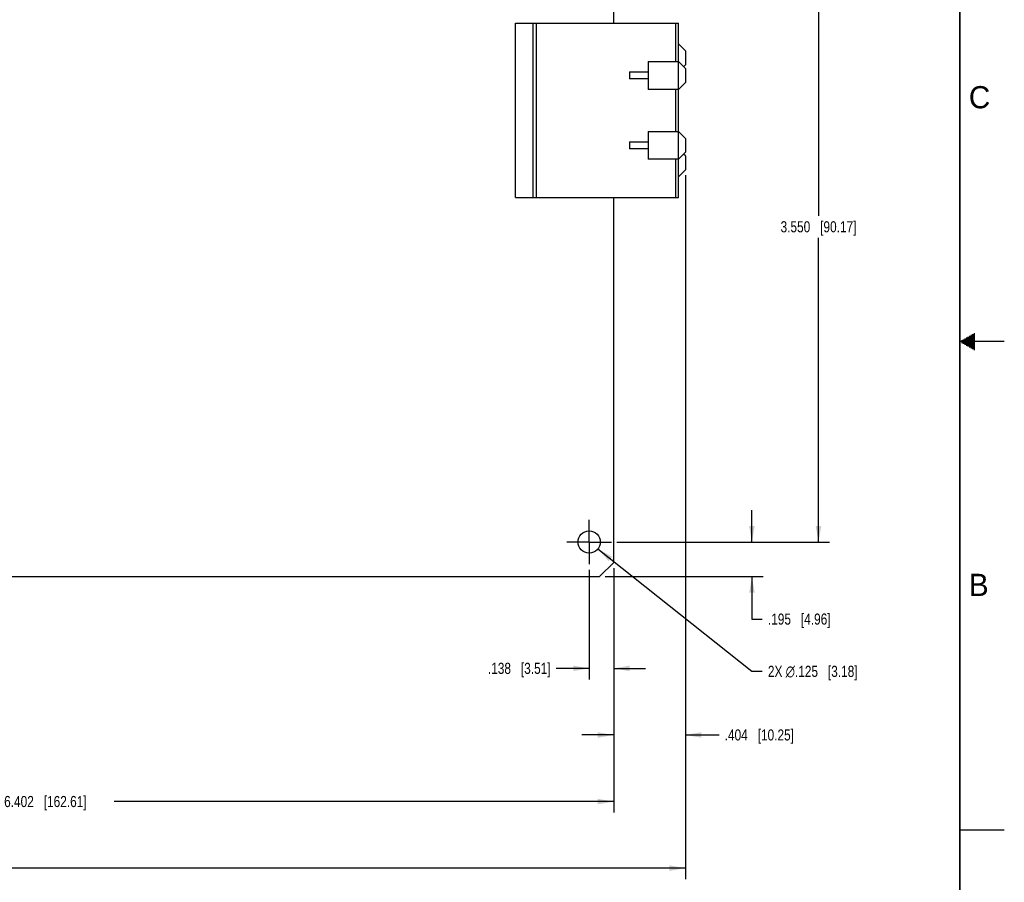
# Model space of a CAD drawing. Header units: inches. Extents: x 0 to 34, y 0 to 22.
# Tile 18 of 19: x 22.9 to 34, y 4.9 to 14.6. Entities that reach past the tile are written whole.
import ezdxf

# ---------------------------------------------------------------- set-up
doc = ezdxf.new("R2010")
doc.units = ezdxf.units.IN
doc.header["$LTSCALE"] = 1.87
doc.header["$MEASUREMENT"] = 0
doc.linetypes.add('CENTER', pattern=[0.6, 0.375, -0.075, 0.075, -0.075])
doc.layers.get('0').update_dxf_attribs({"linetype": 'CONTINUOUS'})
doc.layers.add('02___PRT_ALL_AXES', color=7, linetype='CONTINUOUS')
doc.layers.add('DIMENSIONS', color=7, linetype='CONTINUOUS')
doc.styles.get("Standard").update_dxf_attribs({"font": 'txt', "width": 0.8})
doc.styles.add('TEXTSTYLE_2', font='txt')
doc.dimstyles.new('DIMSTYLE_1', dxfattribs={"dimtxt": 0.125, "dimasz": 0.18, "dimexe": 0.125, "dimexo": 0.0625, "dimgap": 0.0625, "dimtad": 0, "dimtih": 1, "dimtoh": 1, "dimdec": 3, "dimlfac": 0.5, "dimzin": 4, "dimdsep": 46, "dimtxsty": 'STANDARD', "dimblk": '_FILLED', "dimblk1": '_FILLED', "dimblk2": '_FILLED', "dimcen": 0.09, "dimadec": 0, "dimazin": 0, "dimtp": 0.001, "dimtm": 0.001, "dimtfac": 1, "dimtdec": 3, "dimtofl": 0, "dimtmove": 0, "dimatfit": 3, "dimldrblk": '_FILLED', "dimfxl": 1, "dimtolj": 1, "dimtzin": 4, "dimarcsym": 0})
doc.dimstyles.new('DIMSTYLE_2', dxfattribs={"dimtxt": 0.125, "dimasz": 0.18, "dimexe": 0.125, "dimexo": 0.0625, "dimgap": 0.09, "dimtad": 0, "dimtih": 1, "dimtoh": 1, "dimdec": 3, "dimlfac": 0.5, "dimzin": 4, "dimdsep": 46, "dimtxsty": 'STANDARD', "dimblk": '_FILLED', "dimblk1": '_FILLED', "dimblk2": '_FILLED', "dimcen": 0.09, "dimadec": 0, "dimazin": 0, "dimtp": 0.001, "dimtm": 0.001, "dimtfac": 1, "dimtdec": 3, "dimtofl": 0, "dimtmove": 0, "dimatfit": 2, "dimldrblk": '_FILLED', "dimfxl": 1, "dimtolj": 1, "dimtzin": 4, "dimarcsym": 0})

# ---------------------------------------------------------------- blocks, each defined once
blk = doc.blocks.new('_FILLED')
at = {"color": 0, "linetype": 'BYBLOCK'}
blk.add_solid([(0, 0), (-1, 0.174), (-1, -0.174)], dxfattribs=at)
blk = doc.blocks.new('*D16')
at = {"layer": 'DIMENSIONS', "color": 2, "linetype": 'CONTINUOUS'}
for p, q in [((30.407, 12.872), (30.407, 6.444)), ((29.6, 8.447), (29.6, 6.444)), ((29.6, 6.569), (29.24, 6.569)), ((30.407, 6.569), (30.788, 6.569))]:
    blk.add_line(p, q, dxfattribs=at)
at = {"layer": 'DIMENSIONS', "color": 2, "linetype": 'CONTINUOUS', "xscale": 0.18, "yscale": 0.18, "zscale": 0.18}
blk.add_blockref('_FILLED', (29.6, 6.569), dxfattribs=at)
at = {"layer": 'DIMENSIONS', "color": 2, "linetype": 'CONTINUOUS', "xscale": 0.18, "yscale": 0.18, "zscale": 0.18, "rotation": 180}
blk.add_blockref('_FILLED', (30.407, 6.569), dxfattribs=at)
at = {"layer": 'DIMENSIONS', "color": 2, "linetype": 'CONTINUOUS', "insert": (30.85, 6.632), "char_height": 0.125, "width": 1.225, "attachment_point": 1, "line_spacing_factor": 0.9}
blk.add_mtext('.404{\\Ftxt.shx;\\W1.000000;\\H0.125000; }[10.25]', dxfattribs=at)
blk = doc.blocks.new('*D17')
at = {"layer": 'DIMENSIONS', "color": 2, "linetype": 'CONTINUOUS'}
for p, q in [((29.6, 8.447), (29.6, 5.694)), ((16.796, 7.407), (16.796, 5.694)), ((16.796, 5.819), (22.423, 5.819)), ((29.6, 5.819), (23.973, 5.819))]:
    blk.add_line(p, q, dxfattribs=at)
at = {"layer": 'DIMENSIONS', "color": 2, "linetype": 'CONTINUOUS', "xscale": 0.18, "yscale": 0.18, "zscale": 0.18, "rotation": 180}
blk.add_blockref('_FILLED', (16.796, 5.819), dxfattribs=at)
at = {"layer": 'DIMENSIONS', "color": 2, "linetype": 'CONTINUOUS', "xscale": 0.18, "yscale": 0.18, "zscale": 0.18}
blk.add_blockref('_FILLED', (29.6, 5.819), dxfattribs=at)
at = {"layer": 'DIMENSIONS', "color": 2, "linetype": 'CONTINUOUS', "insert": (23.198, 5.882), "char_height": 0.125, "width": 1.425, "attachment_point": 2, "line_spacing_factor": 0.9}
blk.add_mtext('6.402{\\Ftxt.shx;\\W1.000000;\\H0.125000; }[162.61]', dxfattribs=at)
blk = doc.blocks.new('*D19')
at = {"layer": 'DIMENSIONS', "color": 2, "linetype": 'CONTINUOUS'}
for p, q in [((31.157, 8.742), (31.157, 9.102)), ((29.636, 8.742), (31.282, 8.742)), ((29.504, 8.352), (31.282, 8.352)), ((31.157, 8.352), (31.157, 7.875)), ((31.157, 7.875), (31.274, 7.875))]:
    blk.add_line(p, q, dxfattribs=at)
at = {"layer": 'DIMENSIONS', "color": 2, "linetype": 'CONTINUOUS', "xscale": 0.18, "yscale": 0.18, "zscale": 0.18}
for p, rotation in [((31.157, 8.742), 270), ((31.157, 8.352), 90)]:
    blk.add_blockref('_FILLED', p, dxfattribs=dict(at, rotation=rotation))
at = {"layer": 'DIMENSIONS', "color": 2, "linetype": 'CONTINUOUS', "insert": (31.337, 7.937), "char_height": 0.125, "width": 1.125, "attachment_point": 1, "line_spacing_factor": 0.9}
blk.add_mtext('.195{\\Ftxt.shx;\\W1.000000;\\H0.125000; }[4.96]', dxfattribs=at)
blk = doc.blocks.new('*D20')
at = {"layer": 'DIMENSIONS', "color": 2, "linetype": 'CONTINUOUS'}
for p, q in [((28.272, 15.842), (32.032, 15.842)), ((31.907, 15.842), (31.907, 12.417)), ((31.907, 8.742), (31.907, 12.167)), ((29.636, 8.742), (32.032, 8.742))]:
    blk.add_line(p, q, dxfattribs=at)
at = {"layer": 'DIMENSIONS', "color": 2, "linetype": 'CONTINUOUS', "xscale": 0.18, "yscale": 0.18, "zscale": 0.18}
for p, rotation in [((31.907, 15.842), 90), ((31.907, 8.742), 270)]:
    blk.add_blockref('_FILLED', p, dxfattribs=dict(at, rotation=rotation))
at = {"layer": 'DIMENSIONS', "color": 2, "linetype": 'CONTINUOUS', "insert": (31.907, 12.355), "char_height": 0.125, "width": 1.325, "attachment_point": 2, "line_spacing_factor": 0.9}
blk.add_mtext('3.550{\\Ftxt.shx;\\W1.000000;\\H0.125000; }[90.17]', dxfattribs=at)
blk = doc.blocks.new('*D22')
at = {"layer": 'DIMENSIONS', "color": 2, "linetype": 'CONTINUOUS'}
for p, q in [((29.324, 8.43), (29.324, 7.194)), ((29.6, 8.447), (29.6, 7.194)), ((29.324, 7.319), (28.951, 7.319)), ((29.6, 7.319), (29.96, 7.319))]:
    blk.add_line(p, q, dxfattribs=at)
at = {"layer": 'DIMENSIONS', "color": 2, "linetype": 'CONTINUOUS', "xscale": 0.18, "yscale": 0.18, "zscale": 0.18}
blk.add_blockref('_FILLED', (29.324, 7.319), dxfattribs=at)
at = {"layer": 'DIMENSIONS', "color": 2, "linetype": 'CONTINUOUS', "xscale": 0.18, "yscale": 0.18, "zscale": 0.18, "rotation": 180}
blk.add_blockref('_FILLED', (29.6, 7.319), dxfattribs=at)
at = {"layer": 'DIMENSIONS', "color": 2, "linetype": 'CONTINUOUS', "insert": (28.889, 7.382), "char_height": 0.125, "width": 1.125, "attachment_point": 3, "line_spacing_factor": 0.9}
blk.add_mtext('.138{\\Ftxt.shx;\\W1.000000;\\H0.125000; }[3.51]', dxfattribs=at)
blk = doc.blocks.new('*D24')
at = {"layer": 'DIMENSIONS', "color": 2, "linetype": 'CONTINUOUS'}
for p, q in [((30.407, 12.872), (30.407, 4.944)), ((13.57, 8.301), (13.57, 4.944)), ((13.57, 5.069), (21.213, 5.069)), ((30.407, 5.069), (22.763, 5.069))]:
    blk.add_line(p, q, dxfattribs=at)
at = {"layer": 'DIMENSIONS', "color": 2, "linetype": 'CONTINUOUS', "xscale": 0.18, "yscale": 0.18, "zscale": 0.18, "rotation": 180}
blk.add_blockref('_FILLED', (13.57, 5.069), dxfattribs=at)
at = {"layer": 'DIMENSIONS', "color": 2, "linetype": 'CONTINUOUS', "xscale": 0.18, "yscale": 0.18, "zscale": 0.18}
blk.add_blockref('_FILLED', (30.407, 5.069), dxfattribs=at)
at = {"layer": 'DIMENSIONS', "color": 2, "linetype": 'CONTINUOUS', "insert": (21.988, 5.132), "char_height": 0.125, "width": 1.425, "attachment_point": 2, "line_spacing_factor": 0.9}
blk.add_mtext('8.419{\\Ftxt.shx;\\W1.000000;\\H0.125000; }[213.83]', dxfattribs=at)
blk = doc.blocks.new('*D27')
at = {"layer": 'DIMENSIONS', "color": 2, "linetype": 'CONTINUOUS'}
for p, q in [((29.422, 8.664), (31.157, 7.286)), ((31.157, 7.286), (31.274, 7.286))]:
    blk.add_line(p, q, dxfattribs=at)
at = {"layer": 'DIMENSIONS', "color": 2, "linetype": 'CONTINUOUS', "xscale": 0.18, "yscale": 0.18, "zscale": 0.18, "rotation": 141.529185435}
blk.add_blockref('_FILLED', (29.422, 8.664), dxfattribs=at)
at = {"layer": 'DIMENSIONS', "color": 2, "linetype": 'CONTINUOUS', "insert": (31.337, 7.348), "char_height": 0.125, "width": 1.59167, "attachment_point": 1, "line_spacing_factor": 0.9}
blk.add_mtext('2X \\Fgdt;{\\Fgdt;n}\\Ftxt;.125{\\Ftxt.shx;\\W1.000000;\\H0.125000; }[3.18]', dxfattribs=at)

msp = doc.modelspace()

# ---------------------------------------------------------------- linework, layer by layer
at = {"color": 7, "linetype": 'CONTINUOUS'}
for p, q in [((28.4935, 14.5874), (30.3282, 14.5874)), ((28.4935, 12.6229), (28.4935, 14.5874)), ((28.6904, 14.5874), (28.6904, 12.6229)), ((28.7297, 12.6229), (28.7297, 14.5874)), ((30.2967, 14.5874), (30.2967, 14.1547)), ((30.3282, 12.6229), (30.3282, 14.5874)), ((30.4069, 14.2728), (30.3282, 14.3516)), ((30.4069, 14.2728), (30.4069, 14.1153)), ((29.9896, 14.1547), (30.3282, 14.1547)), ((29.9896, 14.1547), (29.9896, 13.8398)), ((30.4069, 14.076), (30.3282, 14.1547)), ((30.3872, 14.0957), (30.4069, 14.1153)), ((29.777, 14.0366), (29.9896, 14.0366)), ((29.777, 14.0366), (29.777, 13.9579)), ((30.4069, 14.076), (30.4069, 13.9185)), ((29.9896, 13.9579), (29.777, 13.9579)), ((30.3282, 13.8398), (30.4069, 13.9185)), ((30.3282, 13.8398), (29.9896, 13.8398)), ((30.2967, 13.8398), (30.2967, 13.3673)), ((29.9896, 13.3673), (30.3282, 13.3673)), ((29.9896, 13.3673), (29.9896, 13.0524)), ((30.4069, 13.2886), (30.3282, 13.3673)), ((29.777, 13.2492), (29.9896, 13.2492)), ((29.777, 13.2492), (29.777, 13.1705)), ((30.4069, 13.2886), (30.4069, 13.1311)), ((29.9896, 13.1705), (29.777, 13.1705)), ((30.3282, 13.0524), (30.4069, 13.1311)), ((30.4069, 13.0917), (30.3872, 13.1114)), ((30.4069, 13.0917), (30.4069, 12.9342)), ((30.3282, 13.0524), (29.9896, 13.0524)), ((30.2967, 13.0524), (30.2967, 12.6229)), ((30.3282, 12.8555), (30.4069, 12.9342)), ((28.4935, 12.6229), (30.3282, 12.6229))]:
    msp.add_line(p, q, dxfattribs=at)
at = {"color": 2, "linetype": 'CONTINUOUS'}
for p, q in [((34, 11), (33.5, 11)), ((33.5173, 11.01), (33.6697, 11.01)), ((33.5173, 10.99), (33.6697, 10.99)), ((33.5347, 11.02), (33.6697, 11.02)), ((33.552, 11.03), (33.6697, 11.03)), ((33.5693, 11.04), (33.6697, 11.04)), ((33.5866, 11.05), (33.6697, 11.05)), ((33.6039, 11.06), (33.6697, 11.06)), ((33.6213, 11.07), (33.6697, 11.07)), ((33.6386, 11.08), (33.6697, 11.08)), ((33.6559, 11.09), (33.6697, 11.09)), ((33.5347, 10.98), (33.6697, 10.98)), ((33.552, 10.97), (33.6697, 10.97)), ((33.5693, 10.96), (33.6697, 10.96)), ((33.5866, 10.95), (33.6697, 10.95)), ((33.6039, 10.94), (33.6697, 10.94)), ((33.6213, 10.93), (33.6697, 10.93)), ((33.6386, 10.92), (33.6697, 10.92)), ((33.6559, 10.91), (33.6697, 10.91)), ((33.5, 5.5), (34, 5.5))]:
    msp.add_line(p, q, dxfattribs=at)
at = {"color": 7, "linetype": 'CONTINUOUS', "const_width": 0.02}
msp.add_lwpolyline([(33.5, 0.5), (33.5, 21.5)], dxfattribs=at)
at = {"layer": '02___PRT_ALL_AXES', "color": 7, "linetype": 'CONTINUOUS'}
for p, q in [((29.5997, 14.5874), (29.5997, 14.7252)), ((29.5997, 8.51), (29.5997, 12.6229)), ((29.4417, 8.352), (29.5997, 8.51)), ((17.1717, 8.352), (29.4417, 8.352))]:
    msp.add_line(p, q, dxfattribs=at)
at = {"layer": '02___PRT_ALL_AXES', "color": 7, "linetype": 'CENTER'}
for q in [(29.3237, 8.9923), (29.0737, 8.7423), (29.5737, 8.7423), (29.3237, 8.4923)]:
    msp.add_line((29.3237, 8.7423), q, dxfattribs=at)
at = {"layer": '02___PRT_ALL_AXES', "color": 7, "linetype": 'CONTINUOUS'}
msp.add_circle((29.3237, 8.7423), 0.125, dxfattribs=at)

# ---------------------------------------------------------------- texts
at = {"color": 2, "linetype": 'CONTINUOUS', "char_height": 0.25, "width": 0.25, "attachment_point": 1, "line_spacing_factor": 0.9, "style": 'TEXTSTYLE_2'}
for s, insert in [('C', (33.6004, 13.8767)), ('B', (33.6006, 8.3845))]:
    msp.add_mtext(s, dxfattribs=dict(at, insert=insert))

# ---------------------------------------------------------------- dimensions: what is measured, and where the dimension line sits
at = {"layer": 'DIMENSIONS', "color": 2, "linetype": 'CONTINUOUS'}
for base, p1, p2, angle, picture, middle in [((31.9069, 15.8423), (29.5737, 8.7423), (28.2097, 15.8423), 90, '*D20', (31.9069, 12.2923)), ((31.1569, 8.7423), (29.4417, 8.352), (29.5737, 8.7423), 90, '*D19', (31.8994, 7.8746)), ((16.7957, 5.8195), (29.5997, 8.51), (16.7957, 7.4695), 180, '*D17', (23.1977, 5.8195)), ((29.3237, 7.3195), (29.5997, 8.51), (29.3237, 8.4923), 180, '*D22', (28.3262, 7.3195))]:
    dim = msp.add_linear_dim(base=base, p1=p1, p2=p2, angle=angle, dimstyle='DIMSTYLE_1', dxfattribs=at)
    dim.commit()
    dim.dimension.update_dxf_attribs({"geometry": picture, "text_midpoint": middle, "dimtype": 160})
for base, p1, picture, middle in [((30.4069, 5.0695), (13.5697, 8.3635), '*D24', (21.9883, 5.0695)), ((30.4069, 6.5695), (29.5997, 8.51), '*D16', (31.4627, 6.5695))]:
    dim = msp.add_linear_dim(base=base, p1=p1, p2=(30.4069, 12.9342), dimstyle='DIMSTYLE_1', dxfattribs=at)
    dim.commit()
    dim.dimension.update_dxf_attribs({"geometry": picture, "text_midpoint": middle, "dimtype": 160})
dim = msp.add_diameter_dim_2p(p1=(29.4216, 8.6645), p2=(29.2258, 8.82), text='2X %%c<>', dimstyle='DIMSTYLE_2', override={"dimpost": '<>'}, dxfattribs=at)
dim.commit()
dim.dimension.update_dxf_attribs({"geometry": '*D27', "text_midpoint": (32.1327, 7.2856), "dimtype": 163})

doc.saveas('drawing.dxf')
